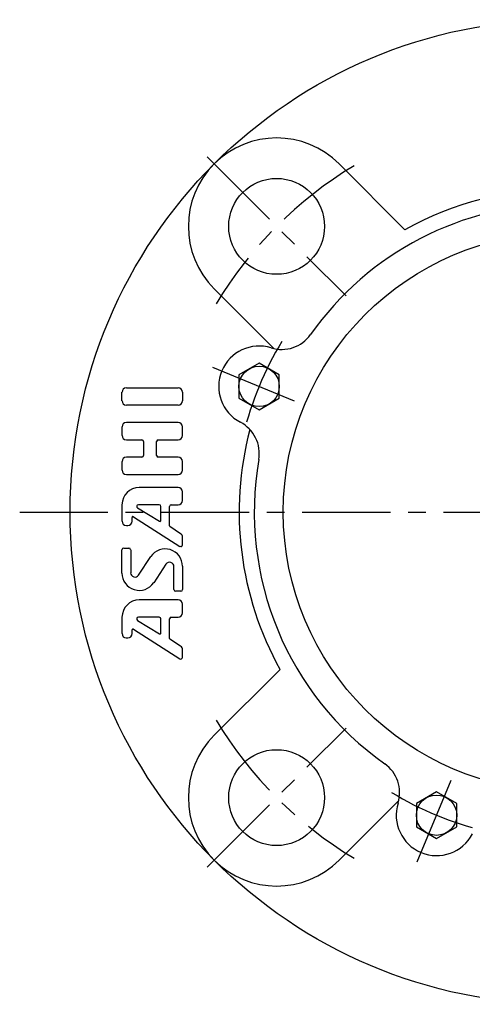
# Model space of a CAD drawing. Extents: x -108 to 254, y -107 to 268.
# Tile 1 of 10: x -108 to -18, y -97 to 98. Entities that reach past the tile are written whole.
import ezdxf

# ---------------------------------------------------------------- set-up
doc = ezdxf.new("R2010")
doc.units = 0
doc.header["$LTSCALE"] = 14
doc.header["$MEASUREMENT"] = 0
doc.linetypes.add('CENTER', pattern=[2, 1.25, -0.25, 0.25, -0.25])
doc.layers.get('0').update_dxf_attribs({"linetype": 'CONTINUOUS'})
doc.layers.add('1', color=3, linetype='CONTINUOUS')
doc.layers.add('CENTER', color=1, linetype='CENTER')

msp = doc.modelspace()

# ---------------------------------------------------------------- linework, layer by layer
for p, q in [((-44.19, 68.94), (-31.16, 55.9)), ((-68.94, 44.19), (-57.11, 32.36)), ((-60.05, 29.49), (-64.05, 27.18)), ((-56.05, 27.18), (-60.05, 29.49)), ((-64.05, 27.18), (-64.05, 22.57)), ((-56.05, 22.57), (-56.05, 27.18)), ((-64.05, 22.57), (-60.05, 20.26)), ((-60.05, 20.26), (-56.05, 22.57)), ((-68.94, -44.19), (-55.9, -31.16)), ((-24.87, -55.43), (-28.87, -57.74)), ((-20.87, -57.74), (-24.87, -55.43)), ((-44.19, -68.94), (-32.36, -57.11)), ((-28.87, -57.74), (-28.87, -62.36)), ((-20.87, -62.36), (-20.87, -57.74)), ((-28.87, -62.36), (-24.87, -64.67)), ((-24.87, -64.67), (-20.87, -62.36))]:
    msp.add_line(p, q)
for centre, radius in [((0, 0), 97.5), ((-56.57, 56.57), 9.5), ((0, 0), 55.25), ((-60.05, 24.87), 4), ((-56.57, -56.57), 9.5), ((-24.87, -60.05), 4)]:
    msp.add_circle(centre, radius)
for centre, radius, start, end in [((-56.57, 56.57), 17.5, 45, 225), ((0, 0), 64, 60.8689, 119.1311), ((0, 0), 61, 35.1919, 144.8081), ((-55.57, 39.19), 7, 252.6194, 324.8081), ((-60.05, 24.87), 8, 72.6194, 242.3806), ((-67.01, 11.58), 7, 350.1919, 62.3806), ((0, 0), 64, 165.2011, 209.1311), ((0, 0), 61, 170.1919, 234.8081), ((-56.57, -56.57), 17.5, 135, 315), ((-39.19, -55.57), 7, 342.6194, 54.8081), ((-24.87, -60.05), 8, 162.6194, 332.3806)]:
    msp.add_arc(centre, radius, start, end)
at = {"layer": '1'}
for p, q in [((-87.22, 22.01), (-87.22, 23.72)), ((-86.36, 24.58), (-76.08, 24.58)), ((-75.22, 23.72), (-75.22, 22.01)), ((-76.08, 21.15), (-86.36, 21.15)), ((-76.08, 17.72), (-86.36, 17.72)), ((-87.22, 16.87), (-87.22, 15.15)), ((-75.22, 15.15), (-75.22, 16.87)), ((-86.36, 14.3), (-83.28, 14.3)), ((-82.93, 13.95), (-82.93, 11.21)), ((-80.36, 11.21), (-80.36, 13.95)), ((-80.02, 14.3), (-76.08, 14.3)), ((-87.22, 10.01), (-87.22, 8.3)), ((-83.28, 10.87), (-86.36, 10.87)), ((-76.08, 10.87), (-80.02, 10.87)), ((-75.22, 8.3), (-75.22, 10.01)), ((-86.36, 7.44), (-76.08, 7.44)), ((-76.08, 4.87), (-83.79, 4.87)), ((-75.22, 2.3), (-75.22, 4.01)), ((-87.22, 1.44), (-87.22, -1.8)), ((-84.16, 0.8), (-79.76, -1.83)), ((-79.85, 1.44), (-83.98, 1.44)), ((-79.5, -1.69), (-79.5, 1.1)), ((-77.79, -2.75), (-77.79, 1.1)), ((-77.45, 1.44), (-76.08, 1.44)), ((-85.23, -1.8), (-85.23, -1.07)), ((-84.96, -0.93), (-75.75, -6.8)), ((-86.36, -2.66), (-86.09, -2.66)), ((-75.6, -4.31), (-77.71, -2.9)), ((-75.22, -6.51), (-75.22, -5.02)), ((-87.22, -12.09), (-87.22, -7.48)), ((-86.88, -7.13), (-85.85, -7.13)), ((-85.5, -7.48), (-85.5, -12.02)), ((-83.93, -12.49), (-81.5, -8.84)), ((-78.5, -10.34), (-80.94, -14)), ((-76.93, -15.36), (-76.93, -10.82)), ((-75.22, -10.74), (-75.22, -15.36)), ((-76.08, -17.42), (-83.79, -17.42)), ((-75.56, -15.7), (-76.59, -15.7)), ((-75.22, -19.99), (-75.22, -18.28)), ((-87.22, -20.85), (-87.22, -24.09)), ((-79.85, -20.85), (-83.98, -20.85)), ((-79.5, -23.97), (-79.5, -21.19)), ((-77.79, -25.04), (-77.79, -21.19)), ((-77.45, -20.85), (-76.08, -20.85)), ((-85.23, -24.09), (-85.23, -23.36)), ((-84.96, -23.22), (-75.75, -29.08)), ((-84.16, -21.48), (-79.76, -24.12)), ((-86.37, -24.94), (-86.09, -24.94)), ((-75.6, -26.59), (-77.71, -25.18)), ((-75.22, -28.79), (-75.22, -27.31))]:
    msp.add_line(p, q, dxfattribs=at)
for centre, radius, start, end in [((-86.36, 23.72), 0.857, 90, 180), ((-76.08, 23.72), 0.857, 0, 90), ((-86.36, 22.01), 0.857, 180, 270), ((-76.08, 22.01), 0.857, 270, 0), ((-86.36, 16.87), 0.857, 90, 180), ((-76.08, 16.87), 0.857, 0, 90), ((-86.36, 15.15), 0.857, 180, 270), ((-83.28, 13.95), 0.343, 0, 90), ((-80.02, 13.95), 0.343, 90, 180), ((-76.08, 15.15), 0.857, 270, 0), ((-86.36, 10.01), 0.857, 90, 180), ((-83.28, 11.21), 0.343, 270, 0), ((-80.02, 11.21), 0.343, 180, 270), ((-76.08, 10.01), 0.857, 0, 90), ((-86.36, 8.3), 0.857, 180, 270), ((-76.08, 8.3), 0.857, 270, 0), ((-83.79, 1.44), 3.43, 90, 180), ((-76.08, 4.01), 0.857, 0, 90), ((-76.08, 2.3), 0.857, 270, 0), ((-83.98, 1.1), 0.343, 90, 239.0362), ((-79.85, 1.1), 0.343, 0, 90), ((-77.45, 1.1), 0.343, 90, 180), ((-86.36, -1.8), 0.857, 180, 270), ((-86.09, -1.8), 0.857, 270, 0), ((-85.06, -1.07), 0.171, 57.5288, 180), ((-79.68, -1.69), 0.171, 239.0362, 0), ((-77.62, -2.75), 0.171, 180, 236.3099), ((-76.08, -5.02), 0.857, 0, 56.3099), ((-86.88, -7.48), 0.343, 90, 180), ((-85.85, -7.48), 0.343, 0, 90), ((-78.65, -10.74), 3.43, 0, 146.3099), ((-75.56, -6.51), 0.343, 237.5288, 0), ((-77.79, -10.82), 0.857, 0, 146.3099), ((-83.79, -12.09), 3.43, 180, 326.3099), ((-84.65, -12.02), 0.857, 180, 326.3099), ((-76.59, -15.36), 0.343, 180, 270), ((-75.56, -15.36), 0.343, 270, 0), ((-83.79, -20.85), 3.43, 90, 180), ((-76.08, -18.28), 0.857, 0, 90), ((-83.98, -21.19), 0.343, 90, 239.0362), ((-79.85, -21.19), 0.343, 0, 90), ((-77.45, -21.19), 0.343, 90, 180), ((-76.08, -19.99), 0.857, 270, 0), ((-85.06, -23.36), 0.171, 57.5288, 180), ((-86.36, -24.09), 0.857, 180, 270), ((-86.09, -24.09), 0.857, 270, 0), ((-79.68, -23.97), 0.171, 239.0362, 0), ((-77.62, -25.04), 0.171, 180, 236.3099), ((-76.07, -27.31), 0.857, 0, 56.3099), ((-75.56, -28.79), 0.343, 237.5288, 0)]:
    msp.add_arc(centre, radius, start, end, dxfattribs=at)
at = {"layer": 'CENTER'}
for p, q in [((-70.36, 70.36), (-42.78, 42.78)), ((-69.29, 28.7), (-50.81, 21.05)), ((-107.5, 0), (107.5, 0)), ((-70.36, -70.36), (-42.78, -42.78)), ((-28.7, -69.29), (-21.05, -50.81))]:
    msp.add_line(p, q, dxfattribs=at)
for radius, start, end in [(80, 120.9993, 149.0007), (65, 148.6765, 166.3235), (80, 210.9993, 239.0007), (65, 238.6765, 256.3235)]:
    msp.add_arc((0, 0), radius, start, end, dxfattribs=at)

doc.saveas('drawing.dxf')
